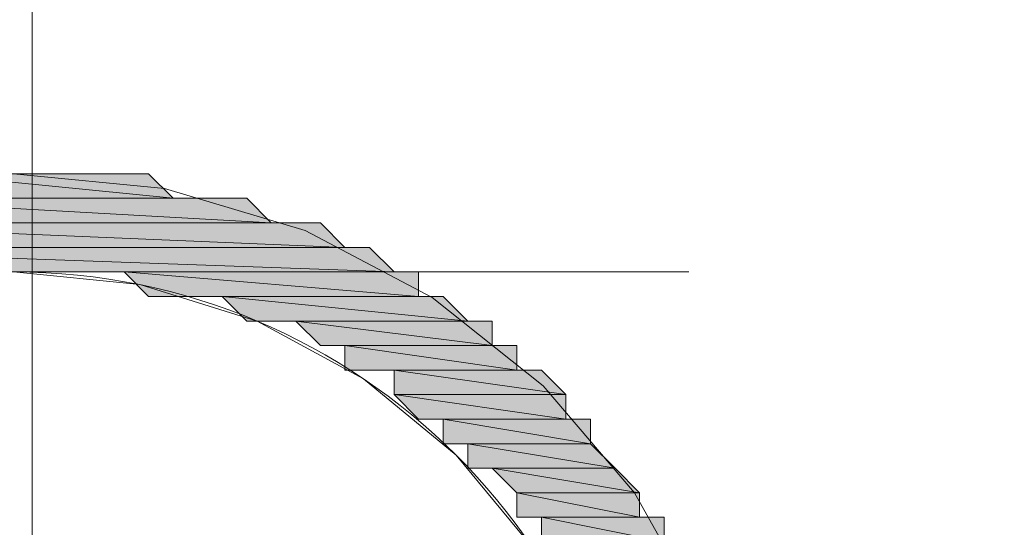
# Model space of a CAD drawing. Header units: millimetres. Extents: x -13532 to 2392, y -5241 to 5322.
# Tile 237 of 256: x -10284.44 to -10275.96, y 2012.15 to 2016.52. Entities that reach past the tile are written whole.
import ezdxf

# ---------------------------------------------------------------- set-up
doc = ezdxf.new("R2010")
doc.units = ezdxf.units.MM
doc.linetypes.add('KRESKAKROPKA2', pattern=[12.7, 6.35, -3.175, 0, -3.175])
doc.layers.get('Defpoints').update_dxf_attribs({"true_color": 0xdae6d4})
for name, color, linetype, lineweight, true_color in [('a___wymiary', 7, 'Continuous', 5, 0x666666), ('Meble - AGP1', 7, 'Continuous', 15, 0x999999), ('OSI', 7, 'KRESKAKROPKA2', 5, 0x7f7f7f), ('WYMIARY - AGP1', 7, 'Continuous', 5, 0x716d5a)]:
    doc.layers.add(name, color=color, linetype=linetype, lineweight=lineweight, true_color=true_color)
doc.layers.add('cz-sr', color=150, linetype='Continuous', lineweight=15)
doc.styles.add('ARIAL NARROW', font='ARIALN.TTF', dxfattribs={"width": 0.9})
doc.dimstyles.new('wymiary agp1', dxfattribs={"dimtxt": 15, "dimasz": 5, "dimexe": 5, "dimexo": 5, "dimgap": 1.8, "dimtad": 1, "dimdec": 3, "dimrnd": 0.5, "dimdsep": 46, "dimtxsty": 'ARIAL NARROW', "dimblk": 'znacznik', "dimcen": 1.5, "dimse1": 1, "dimse2": 1, "dimclrd": 256, "dimclre": 256, "dimazin": 0, "dimtfac": 1, "dimtdec": 3, "dimtmove": 1, "dimatfit": 3, "dimldrblk": 'znacznik', "dimfxl": 1000, "dimfxlon": 1, "dimlwd": -1, "dimarcsym": 0})

# ---------------------------------------------------------------- blocks, each defined once
blk = doc.blocks.new('znacznik')
at = {"layer": 'a___wymiary'}
for p, q in [((0, 1.3936), (0, -1.3936)), ((1.3936, 0), (-1.3936, 0))]:
    blk.add_line(p, q, dxfattribs=at)
at = {"layer": 'a___wymiary', "const_width": 0.2}
blk.add_lwpolyline([(0.8759, 0.8759), (-0.8759, -0.8759)], dxfattribs=at)
blk = doc.blocks.new('*D548')
at = {"layer": 'Defpoints', "color": 0}
for p in [(-10300.7069, 2105.6786), (-10308.7069, 2017.8541), (-10300.7069, 1984.3169)]:
    blk.add_point(p, dxfattribs=at)
at = {"layer": 'WYMIARY - AGP1'}
for p, q in [((-10313.7069, 2105.6786), (-10318.7069, 2105.6786)), ((-10308.7069, 2105.6786), (-10300.7069, 2105.6786)), ((-10300.7069, 2105.6786), (-10271.1813, 2105.6786)), ((-10295.7069, 2105.6786), (-10290.7069, 2105.6786))]:
    blk.add_line(p, q, dxfattribs=at)
at = {"layer": 'WYMIARY - AGP1', "xscale": 5, "yscale": 5, "zscale": 5}
blk.add_blockref('znacznik', (-10308.7069, 2105.6786), dxfattribs=at)
at = {"layer": 'WYMIARY - AGP1', "xscale": 5, "yscale": 5, "zscale": 5, "rotation": 180}
blk.add_blockref('znacznik', (-10300.7069, 2105.6786), dxfattribs=at)
at = {"layer": 'WYMIARY - AGP1', "color": 18, "true_color": 0x000000, "insert": (-10276.6233, 2115.1371), "char_height": 15, "attachment_point": 5, "style": 'ARIAL NARROW'}
blk.add_mtext('8', dxfattribs=at)
blk = doc.blocks.new('*D549')
at = {"layer": 'Defpoints', "color": 0}
for p in [(-10082.838, 2105.6786), (-10082.838, 2051.5483), (-10301.1066, 1984.3169)]:
    blk.add_point(p, dxfattribs=at)
at = {"layer": 'WYMIARY - AGP1'}
blk.add_line((-10296.1066, 2105.6786), (-10087.838, 2105.6786), dxfattribs=at)
at = {"layer": 'WYMIARY - AGP1', "xscale": 5, "yscale": 5, "zscale": 5, "rotation": 180}
blk.add_blockref('znacznik', (-10301.1066, 2105.6786), dxfattribs=at)
at = {"layer": 'WYMIARY - AGP1', "xscale": 5, "yscale": 5, "zscale": 5}
blk.add_blockref('znacznik', (-10082.838, 2105.6786), dxfattribs=at)
at = {"layer": 'WYMIARY - AGP1', "color": 18, "true_color": 0x000000, "insert": (-10191.9723, 2115.1371), "char_height": 15, "attachment_point": 5, "style": 'ARIAL NARROW'}
blk.add_mtext('218.5', dxfattribs=at)
blk = doc.blocks.new('osi')
at = {"layer": 'OSI', "ltscale": 10}
blk.add_line((-10284.4379, 845.8543), (-10284.4379, 3158.8544), dxfattribs=at)
blk = doc.blocks.new('meble myjnia')
at = {"layer": 'Meble - AGP1'}
h = blk.add_hatch(color=256, dxfattribs=at)
h.paths.add_polyline_path([(-13283.333, 2015.1958), (-13285.238, 2015.1958), (-13283.1213, 2014.9841)])
h.paths.add_polyline_path([(-13285.238, 2015.1958), (-13283.1213, 2014.9841), (-13285.4496, 2014.9841)])
h = blk.add_hatch(color=256, dxfattribs=at)
h.paths.add_polyline_path([(-13283.333, 2015.1958), (-13285.238, 2015.1958), (-13283.1213, 2014.9841)])
h.paths.add_polyline_path([(-13285.238, 2015.1958), (-13283.1213, 2014.9841), (-13285.4496, 2014.9841)])
h = blk.add_hatch(color=256, dxfattribs=at)
h.paths.add_polyline_path([(-13283.7563, 2015.1958), (-13285.0263, 2015.1958), (-13283.333, 2015.1958)])
h.paths.add_polyline_path([(-13285.0263, 2015.1958), (-13283.333, 2015.1958), (-13285.238, 2015.1958)])
h = blk.add_hatch(color=256, dxfattribs=at)
h.paths.add_polyline_path([(-13283.7563, 2015.1958), (-13285.0263, 2015.1958), (-13283.333, 2015.1958)])
h.paths.add_polyline_path([(-13285.0263, 2015.1958), (-13283.333, 2015.1958), (-13285.238, 2015.1958)])
h = blk.add_hatch(color=256, dxfattribs=at)
h.paths.add_polyline_path([(-13283.968, 2015.1958), (-13284.8146, 2015.1958), (-13283.7563, 2015.1958)])
h.paths.add_polyline_path([(-13284.8146, 2015.1958), (-13283.7563, 2015.1958), (-13285.0263, 2015.1958)])
h = blk.add_hatch(color=256, dxfattribs=at)
h.paths.add_polyline_path([(-13283.968, 2015.1958), (-13284.8146, 2015.1958), (-13283.7563, 2015.1958)])
h.paths.add_polyline_path([(-13284.8146, 2015.1958), (-13283.7563, 2015.1958), (-13285.0263, 2015.1958)])
h = blk.add_hatch(color=256, dxfattribs=at)
h.paths.add_polyline_path([(-13284.1796, 2015.1958), (-13284.603, 2015.1958), (-13283.968, 2015.1958)])
h.paths.add_polyline_path([(-13284.603, 2015.1958), (-13283.968, 2015.1958), (-13284.8146, 2015.1958)])
h = blk.add_hatch(color=256, dxfattribs=at)
h.paths.add_polyline_path([(-13284.1796, 2015.1958), (-13284.603, 2015.1958), (-13283.968, 2015.1958)])
h.paths.add_polyline_path([(-13284.603, 2015.1958), (-13283.968, 2015.1958), (-13284.8146, 2015.1958)])
h = blk.add_hatch(color=256, dxfattribs=at)
h.dxf.hatch_style = 2
h.paths.add_polyline_path([(-13284.3913, 2015.1958), (-13284.1796, 2015.1958), (-13284.603, 2015.1958)])
h = blk.add_hatch(color=256, dxfattribs=at)
h.dxf.hatch_style = 2
h.paths.add_polyline_path([(-13284.3913, 2015.1958), (-13284.1796, 2015.1958), (-13284.603, 2015.1958)])
h = blk.add_hatch(color=256, dxfattribs=at)
h.paths.add_polyline_path([(-13282.4863, 2014.9841), (-13286.0846, 2014.9841), (-13282.2746, 2014.7724)])
h.paths.add_polyline_path([(-13286.0846, 2014.9841), (-13282.2746, 2014.7724), (-13286.2963, 2014.7724)])
h = blk.add_hatch(color=256, dxfattribs=at)
h.paths.add_polyline_path([(-13282.4863, 2014.9841), (-13286.0846, 2014.9841), (-13282.2746, 2014.7724)])
h.paths.add_polyline_path([(-13286.0846, 2014.9841), (-13282.2746, 2014.7724), (-13286.2963, 2014.7724)])
h = blk.add_hatch(color=256, dxfattribs=at)
h.paths.add_polyline_path([(-13282.698, 2014.9841), (-13285.873, 2014.9841), (-13282.4863, 2014.9841)])
h.paths.add_polyline_path([(-13285.873, 2014.9841), (-13282.4863, 2014.9841), (-13286.0846, 2014.9841)])
h = blk.add_hatch(color=256, dxfattribs=at)
h.paths.add_polyline_path([(-13282.698, 2014.9841), (-13285.873, 2014.9841), (-13282.4863, 2014.9841)])
h.paths.add_polyline_path([(-13285.873, 2014.9841), (-13282.4863, 2014.9841), (-13286.0846, 2014.9841)])
h = blk.add_hatch(color=256, dxfattribs=at)
h.paths.add_polyline_path([(-13282.9096, 2014.9841), (-13285.6613, 2014.9841), (-13282.698, 2014.9841)])
h.paths.add_polyline_path([(-13285.6613, 2014.9841), (-13282.698, 2014.9841), (-13285.873, 2014.9841)])
h = blk.add_hatch(color=256, dxfattribs=at)
h.paths.add_polyline_path([(-13282.9096, 2014.9841), (-13285.6613, 2014.9841), (-13282.698, 2014.9841)])
h.paths.add_polyline_path([(-13285.6613, 2014.9841), (-13282.698, 2014.9841), (-13285.873, 2014.9841)])
h = blk.add_hatch(color=256, dxfattribs=at)
h.paths.add_polyline_path([(-13283.1213, 2014.9841), (-13285.4496, 2014.9841), (-13282.9096, 2014.9841)])
h.paths.add_polyline_path([(-13285.4496, 2014.9841), (-13282.9096, 2014.9841), (-13285.6613, 2014.9841)])
h = blk.add_hatch(color=256, dxfattribs=at)
h.paths.add_polyline_path([(-13283.1213, 2014.9841), (-13285.4496, 2014.9841), (-13282.9096, 2014.9841)])
h.paths.add_polyline_path([(-13285.4496, 2014.9841), (-13282.9096, 2014.9841), (-13285.6613, 2014.9841)])
h = blk.add_hatch(color=256, dxfattribs=at)
h.paths.add_polyline_path([(-13281.8513, 2014.7724), (-13286.7196, 2014.7724), (-13281.6396, 2014.5608)])
h.paths.add_polyline_path([(-13286.7196, 2014.7724), (-13281.6396, 2014.5608), (-13286.9313, 2014.5608)])
h = blk.add_hatch(color=256, dxfattribs=at)
h.paths.add_polyline_path([(-13281.8513, 2014.7724), (-13286.7196, 2014.7724), (-13281.6396, 2014.5608)])
h.paths.add_polyline_path([(-13286.7196, 2014.7724), (-13281.6396, 2014.5608), (-13286.9313, 2014.5608)])
h = blk.add_hatch(color=256, dxfattribs=at)
h.paths.add_polyline_path([(-13282.063, 2014.7724), (-13286.508, 2014.7724), (-13281.8513, 2014.7724)])
h.paths.add_polyline_path([(-13286.508, 2014.7724), (-13281.8513, 2014.7724), (-13286.7196, 2014.7724)])
h = blk.add_hatch(color=256, dxfattribs=at)
h.paths.add_polyline_path([(-13282.063, 2014.7724), (-13286.508, 2014.7724), (-13281.8513, 2014.7724)])
h.paths.add_polyline_path([(-13286.508, 2014.7724), (-13281.8513, 2014.7724), (-13286.7196, 2014.7724)])
h = blk.add_hatch(color=256, dxfattribs=at)
h.paths.add_polyline_path([(-13282.2746, 2014.7724), (-13286.2963, 2014.7724), (-13282.063, 2014.7724)])
h.paths.add_polyline_path([(-13286.2963, 2014.7724), (-13282.063, 2014.7724), (-13286.508, 2014.7724)])
h = blk.add_hatch(color=256, dxfattribs=at)
h.paths.add_polyline_path([(-13282.2746, 2014.7724), (-13286.2963, 2014.7724), (-13282.063, 2014.7724)])
h.paths.add_polyline_path([(-13286.2963, 2014.7724), (-13282.063, 2014.7724), (-13286.508, 2014.7724)])
h = blk.add_hatch(color=256, dxfattribs=at)
h.paths.add_polyline_path([(-13281.428, 2014.5608), (-13287.143, 2014.5608), (-13281.2163, 2014.3491)])
h.paths.add_polyline_path([(-13287.143, 2014.5608), (-13281.2163, 2014.3491), (-13287.3546, 2014.3491)])
h.paths.add_polyline_path([(-13281.2163, 2014.3491), (-13287.3546, 2014.3491), (-13287.5663, 2014.3491)])
h = blk.add_hatch(color=256, dxfattribs=at)
h.paths.add_polyline_path([(-13281.428, 2014.5608), (-13287.143, 2014.5608), (-13281.2163, 2014.3491)])
h.paths.add_polyline_path([(-13287.143, 2014.5608), (-13281.2163, 2014.3491), (-13287.3546, 2014.3491)])
h.paths.add_polyline_path([(-13281.2163, 2014.3491), (-13287.3546, 2014.3491), (-13287.5663, 2014.3491)])
h = blk.add_hatch(color=256, dxfattribs=at)
h.paths.add_polyline_path([(-13281.6396, 2014.5608), (-13286.9313, 2014.5608), (-13281.428, 2014.5608)])
h.paths.add_polyline_path([(-13286.9313, 2014.5608), (-13281.428, 2014.5608), (-13287.143, 2014.5608)])
h = blk.add_hatch(color=256, dxfattribs=at)
h.paths.add_polyline_path([(-13281.6396, 2014.5608), (-13286.9313, 2014.5608), (-13281.428, 2014.5608)])
h.paths.add_polyline_path([(-13286.9313, 2014.5608), (-13281.428, 2014.5608), (-13287.143, 2014.5608)])
h = blk.add_hatch(color=256, dxfattribs=at)
h.paths.add_polyline_path([(-13284.603, 2014.3491), (-13287.5663, 2014.3491)])
h.paths.add_polyline_path([(-13284.603, 2014.3491), (-13287.5663, 2014.3491), (-13284.3913, 2014.3491)])
h = blk.add_hatch(color=256, dxfattribs=at)
h.paths.add_polyline_path([(-13284.603, 2014.3491), (-13287.5663, 2014.3491)])
h.paths.add_polyline_path([(-13284.603, 2014.3491), (-13287.5663, 2014.3491), (-13284.3913, 2014.3491)])
h = blk.add_hatch(color=256, dxfattribs=at)
h.paths.add_polyline_path([(-13281.2163, 2014.3491), (-13284.3913, 2014.3491)])
h.paths.add_polyline_path([(-13284.3913, 2014.3491), (-13281.2163, 2014.3491), (-13284.1796, 2014.3491)])
h = blk.add_hatch(color=256, dxfattribs=at)
h.paths.add_polyline_path([(-13281.2163, 2014.3491), (-13284.3913, 2014.3491)])
h.paths.add_polyline_path([(-13284.3913, 2014.3491), (-13281.2163, 2014.3491), (-13284.1796, 2014.3491)])
h = blk.add_hatch(color=256, dxfattribs=at)
h.paths.add_polyline_path([(-13281.2163, 2014.3491), (-13284.1796, 2014.3491)])
h.paths.add_polyline_path([(-13284.1796, 2014.3491), (-13281.2163, 2014.3491), (-13283.968, 2014.3491)])
h = blk.add_hatch(color=256, dxfattribs=at)
h.paths.add_polyline_path([(-13281.2163, 2014.3491), (-13284.1796, 2014.3491)])
h.paths.add_polyline_path([(-13284.1796, 2014.3491), (-13281.2163, 2014.3491), (-13283.968, 2014.3491)])
h = blk.add_hatch(color=256, dxfattribs=at)
h.paths.add_polyline_path([(-13281.2163, 2014.3491), (-13283.968, 2014.3491), (-13281.0046, 2014.3491)])
h.paths.add_polyline_path([(-13283.968, 2014.3491), (-13281.0046, 2014.3491), (-13283.7563, 2014.3491)])
h = blk.add_hatch(color=256, dxfattribs=at)
h.paths.add_polyline_path([(-13281.2163, 2014.3491), (-13283.968, 2014.3491), (-13281.0046, 2014.3491)])
h.paths.add_polyline_path([(-13283.968, 2014.3491), (-13281.0046, 2014.3491), (-13283.7563, 2014.3491)])
h = blk.add_hatch(color=256, dxfattribs=at)
h.paths.add_polyline_path([(-13281.0046, 2014.3491), (-13283.7563, 2014.3491)])
h.paths.add_polyline_path([(-13283.7563, 2014.3491), (-13281.0046, 2014.3491), (-13283.5446, 2014.3491)])
h = blk.add_hatch(color=256, dxfattribs=at)
h.paths.add_polyline_path([(-13281.0046, 2014.3491), (-13283.7563, 2014.3491)])
h.paths.add_polyline_path([(-13283.7563, 2014.3491), (-13281.0046, 2014.3491), (-13283.5446, 2014.3491)])
h = blk.add_hatch(color=256, dxfattribs=at)
h.paths.add_polyline_path([(-13281.0046, 2014.3491), (-13283.5446, 2014.3491), (-13281.0046, 2014.1374)])
h.paths.add_polyline_path([(-13283.5446, 2014.3491), (-13281.0046, 2014.1374), (-13283.333, 2014.1374)])
h = blk.add_hatch(color=256, dxfattribs=at)
h.paths.add_polyline_path([(-13281.0046, 2014.3491), (-13283.5446, 2014.3491), (-13281.0046, 2014.1374)])
h.paths.add_polyline_path([(-13283.5446, 2014.3491), (-13281.0046, 2014.1374), (-13283.333, 2014.1374)])
h = blk.add_hatch(color=256, dxfattribs=at)
h.paths.add_polyline_path([(-13281.0046, 2014.1374), (-13283.333, 2014.1374)])
h.paths.add_polyline_path([(-13283.333, 2014.1374), (-13281.0046, 2014.1374), (-13283.1213, 2014.1374)])
h = blk.add_hatch(color=256, dxfattribs=at)
h.paths.add_polyline_path([(-13281.0046, 2014.1374), (-13283.333, 2014.1374)])
h.paths.add_polyline_path([(-13283.333, 2014.1374), (-13281.0046, 2014.1374), (-13283.1213, 2014.1374)])
h = blk.add_hatch(color=256, dxfattribs=at)
h.paths.add_polyline_path([(-13281.0046, 2014.1374), (-13283.1213, 2014.1374), (-13280.793, 2014.1374)])
h.paths.add_polyline_path([(-13283.1213, 2014.1374), (-13280.793, 2014.1374), (-13282.9096, 2014.1374)])
h = blk.add_hatch(color=256, dxfattribs=at)
h.paths.add_polyline_path([(-13281.0046, 2014.1374), (-13283.1213, 2014.1374), (-13280.793, 2014.1374)])
h.paths.add_polyline_path([(-13283.1213, 2014.1374), (-13280.793, 2014.1374), (-13282.9096, 2014.1374)])
h = blk.add_hatch(color=256, dxfattribs=at)
h.paths.add_polyline_path([(-13280.793, 2014.1374), (-13282.9096, 2014.1374)])
h.paths.add_polyline_path([(-13282.9096, 2014.1374), (-13280.793, 2014.1374), (-13282.698, 2014.1374)])
h = blk.add_hatch(color=256, dxfattribs=at)
h.paths.add_polyline_path([(-13280.793, 2014.1374), (-13282.9096, 2014.1374)])
h.paths.add_polyline_path([(-13282.9096, 2014.1374), (-13280.793, 2014.1374), (-13282.698, 2014.1374)])
h = blk.add_hatch(color=256, dxfattribs=at)
h.paths.add_polyline_path([(-13280.793, 2014.1374), (-13282.698, 2014.1374), (-13280.5813, 2013.9258)])
h.paths.add_polyline_path([(-13282.698, 2014.1374), (-13280.5813, 2013.9258), (-13282.4863, 2013.9258)])
h = blk.add_hatch(color=256, dxfattribs=at)
h.paths.add_polyline_path([(-13280.793, 2014.1374), (-13282.698, 2014.1374), (-13280.5813, 2013.9258)])
h.paths.add_polyline_path([(-13282.698, 2014.1374), (-13280.5813, 2013.9258), (-13282.4863, 2013.9258)])
h = blk.add_hatch(color=256, dxfattribs=at)
h.paths.add_polyline_path([(-13280.5813, 2013.9258), (-13282.4863, 2013.9258)])
h.paths.add_polyline_path([(-13282.4863, 2013.9258), (-13280.5813, 2013.9258), (-13282.2746, 2013.9258)])
h = blk.add_hatch(color=256, dxfattribs=at)
h.paths.add_polyline_path([(-13280.5813, 2013.9258), (-13282.4863, 2013.9258)])
h.paths.add_polyline_path([(-13282.4863, 2013.9258), (-13280.5813, 2013.9258), (-13282.2746, 2013.9258)])
h = blk.add_hatch(color=256, dxfattribs=at)
h.paths.add_polyline_path([(-13280.5813, 2013.9258), (-13282.2746, 2013.9258), (-13280.3696, 2013.9258)])
h.paths.add_polyline_path([(-13282.2746, 2013.9258), (-13280.3696, 2013.9258), (-13282.063, 2013.9258)])
h = blk.add_hatch(color=256, dxfattribs=at)
h.paths.add_polyline_path([(-13280.5813, 2013.9258), (-13282.2746, 2013.9258), (-13280.3696, 2013.9258)])
h.paths.add_polyline_path([(-13282.2746, 2013.9258), (-13280.3696, 2013.9258), (-13282.063, 2013.9258)])
h = blk.add_hatch(color=256, dxfattribs=at)
h.paths.add_polyline_path([(-13280.3696, 2013.9258), (-13282.063, 2013.9258), (-13280.3696, 2013.7141)])
h.paths.add_polyline_path([(-13282.063, 2013.9258), (-13280.3696, 2013.7141), (-13281.8513, 2013.7141)])
h = blk.add_hatch(color=256, dxfattribs=at)
h.paths.add_polyline_path([(-13280.3696, 2013.9258), (-13282.063, 2013.9258), (-13280.3696, 2013.7141)])
h.paths.add_polyline_path([(-13282.063, 2013.9258), (-13280.3696, 2013.7141), (-13281.8513, 2013.7141)])
h = blk.add_hatch(color=256, dxfattribs=at)
h.paths.add_polyline_path([(-13280.3696, 2013.7141), (-13281.8513, 2013.7141), (-13280.158, 2013.7141)])
h.paths.add_polyline_path([(-13281.8513, 2013.7141), (-13280.158, 2013.7141), (-13281.6396, 2013.7141)])
h = blk.add_hatch(color=256, dxfattribs=at)
h.paths.add_polyline_path([(-13280.3696, 2013.7141), (-13281.8513, 2013.7141), (-13280.158, 2013.7141)])
h.paths.add_polyline_path([(-13281.8513, 2013.7141), (-13280.158, 2013.7141), (-13281.6396, 2013.7141)])
h = blk.add_hatch(color=256, dxfattribs=at)
h.paths.add_polyline_path([(-13280.158, 2013.7141), (-13281.6396, 2013.7141), (-13280.158, 2013.5024)])
h.paths.add_polyline_path([(-13281.6396, 2013.7141), (-13280.158, 2013.5024), (-13281.6396, 2013.5024)])
h = blk.add_hatch(color=256, dxfattribs=at)
h.paths.add_polyline_path([(-13280.158, 2013.7141), (-13281.6396, 2013.7141), (-13280.158, 2013.5024)])
h.paths.add_polyline_path([(-13281.6396, 2013.7141), (-13280.158, 2013.5024), (-13281.6396, 2013.5024)])
h = blk.add_hatch(color=256, dxfattribs=at)
h.paths.add_polyline_path([(-13280.158, 2013.5024), (-13281.6396, 2013.5024)])
h.paths.add_polyline_path([(-13281.6396, 2013.5024), (-13280.158, 2013.5024), (-13281.428, 2013.5024)])
h = blk.add_hatch(color=256, dxfattribs=at)
h.paths.add_polyline_path([(-13280.158, 2013.5024), (-13281.6396, 2013.5024)])
h.paths.add_polyline_path([(-13281.6396, 2013.5024), (-13280.158, 2013.5024), (-13281.428, 2013.5024)])
h = blk.add_hatch(color=256, dxfattribs=at)
h.paths.add_polyline_path([(-13279.9463, 2013.5024), (-13281.428, 2013.5024)])
h.paths.add_polyline_path([(-13279.9463, 2013.5024), (-13281.428, 2013.5024), (-13280.158, 2013.5024)])
h = blk.add_hatch(color=256, dxfattribs=at)
h.paths.add_polyline_path([(-13279.9463, 2013.5024), (-13281.428, 2013.5024)])
h.paths.add_polyline_path([(-13281.428, 2013.5024), (-13279.9463, 2013.5024), (-13281.2163, 2013.5024)])
h = blk.add_hatch(color=256, dxfattribs=at)
h.paths.add_polyline_path([(-13279.9463, 2013.5024), (-13281.428, 2013.5024)])
h.paths.add_polyline_path([(-13279.9463, 2013.5024), (-13281.428, 2013.5024), (-13280.158, 2013.5024)])
h = blk.add_hatch(color=256, dxfattribs=at)
h.paths.add_polyline_path([(-13279.9463, 2013.5024), (-13281.428, 2013.5024)])
h.paths.add_polyline_path([(-13281.428, 2013.5024), (-13279.9463, 2013.5024), (-13281.2163, 2013.5024)])
h = blk.add_hatch(color=256, dxfattribs=at)
h.paths.add_polyline_path([(-13279.9463, 2013.5024), (-13281.2163, 2013.5024), (-13279.7346, 2013.2908)])
h.paths.add_polyline_path([(-13281.2163, 2013.5024), (-13279.7346, 2013.2908), (-13281.2163, 2013.2908)])
h = blk.add_hatch(color=256, dxfattribs=at)
h.paths.add_polyline_path([(-13279.9463, 2013.5024), (-13281.2163, 2013.5024), (-13279.7346, 2013.2908)])
h.paths.add_polyline_path([(-13281.2163, 2013.5024), (-13279.7346, 2013.2908), (-13281.2163, 2013.2908)])
h = blk.add_hatch(color=256, dxfattribs=at)
h.paths.add_polyline_path([(-13279.7346, 2013.2908), (-13281.2163, 2013.2908), (-13279.7346, 2013.0791)])
h.paths.add_polyline_path([(-13281.2163, 2013.2908), (-13279.7346, 2013.0791), (-13281.0046, 2013.0791)])
h = blk.add_hatch(color=256, dxfattribs=at)
h.paths.add_polyline_path([(-13279.7346, 2013.2908), (-13281.2163, 2013.2908), (-13279.7346, 2013.0791)])
h.paths.add_polyline_path([(-13281.2163, 2013.2908), (-13279.7346, 2013.0791), (-13281.0046, 2013.0791)])
h = blk.add_hatch(color=256, dxfattribs=at)
h.paths.add_polyline_path([(-13279.7346, 2013.0791), (-13281.0046, 2013.0791)])
h.paths.add_polyline_path([(-13281.0046, 2013.0791), (-13279.7346, 2013.0791), (-13280.793, 2013.0791)])
h = blk.add_hatch(color=256, dxfattribs=at)
h.paths.add_polyline_path([(-13279.7346, 2013.0791), (-13281.0046, 2013.0791)])
h.paths.add_polyline_path([(-13281.0046, 2013.0791), (-13279.7346, 2013.0791), (-13280.793, 2013.0791)])
h = blk.add_hatch(color=256, dxfattribs=at)
h.paths.add_polyline_path([(-13279.523, 2013.0791), (-13280.793, 2013.0791)])
h.paths.add_polyline_path([(-13279.523, 2013.0791), (-13280.793, 2013.0791), (-13279.7346, 2013.0791)])
h = blk.add_hatch(color=256, dxfattribs=at)
h.paths.add_polyline_path([(-13279.523, 2013.0791), (-13280.793, 2013.0791), (-13279.523, 2012.8674)])
h.paths.add_polyline_path([(-13280.793, 2013.0791), (-13279.523, 2012.8674), (-13280.793, 2012.8674)])
h = blk.add_hatch(color=256, dxfattribs=at)
h.paths.add_polyline_path([(-13279.523, 2013.0791), (-13280.793, 2013.0791)])
h.paths.add_polyline_path([(-13279.523, 2013.0791), (-13280.793, 2013.0791), (-13279.7346, 2013.0791)])
h = blk.add_hatch(color=256, dxfattribs=at)
h.paths.add_polyline_path([(-13279.523, 2013.0791), (-13280.793, 2013.0791), (-13279.523, 2012.8674)])
h.paths.add_polyline_path([(-13280.793, 2013.0791), (-13279.523, 2012.8674), (-13280.793, 2012.8674)])
h = blk.add_hatch(color=256, dxfattribs=at)
h.paths.add_polyline_path([(-13279.523, 2012.8674), (-13280.793, 2012.8674)])
h.paths.add_polyline_path([(-13280.793, 2012.8674), (-13279.523, 2012.8674), (-13280.5813, 2012.8674)])
h = blk.add_hatch(color=256, dxfattribs=at)
h.paths.add_polyline_path([(-13279.523, 2012.8674), (-13280.793, 2012.8674)])
h.paths.add_polyline_path([(-13280.793, 2012.8674), (-13279.523, 2012.8674), (-13280.5813, 2012.8674)])
h = blk.add_hatch(color=256, dxfattribs=at)
h.paths.add_polyline_path([(-13279.523, 2012.8674), (-13280.5813, 2012.8674), (-13279.3113, 2012.6558)])
h.paths.add_polyline_path([(-13280.5813, 2012.8674), (-13279.3113, 2012.6558), (-13280.5813, 2012.6558)])
h = blk.add_hatch(color=256, dxfattribs=at)
h.paths.add_polyline_path([(-13279.523, 2012.8674), (-13280.5813, 2012.8674), (-13279.3113, 2012.6558)])
h.paths.add_polyline_path([(-13280.5813, 2012.8674), (-13279.3113, 2012.6558), (-13280.5813, 2012.6558)])
h = blk.add_hatch(color=256, dxfattribs=at)
h.paths.add_polyline_path([(-13279.3113, 2012.6558), (-13280.5813, 2012.6558)])
h.paths.add_polyline_path([(-13280.5813, 2012.6558), (-13279.3113, 2012.6558), (-13280.3696, 2012.6558)])
h = blk.add_hatch(color=256, dxfattribs=at)
h.paths.add_polyline_path([(-13279.3113, 2012.6558), (-13280.5813, 2012.6558)])
h.paths.add_polyline_path([(-13280.5813, 2012.6558), (-13279.3113, 2012.6558), (-13280.3696, 2012.6558)])
h = blk.add_hatch(color=256, dxfattribs=at)
h.paths.add_polyline_path([(-13279.3113, 2012.6558), (-13280.3696, 2012.6558), (-13279.0996, 2012.4441)])
h.paths.add_polyline_path([(-13280.3696, 2012.6558), (-13279.0996, 2012.4441), (-13280.158, 2012.4441)])
h = blk.add_hatch(color=256, dxfattribs=at)
h.paths.add_polyline_path([(-13279.3113, 2012.6558), (-13280.3696, 2012.6558), (-13279.0996, 2012.4441)])
h.paths.add_polyline_path([(-13280.3696, 2012.6558), (-13279.0996, 2012.4441), (-13280.158, 2012.4441)])
h = blk.add_hatch(color=256, dxfattribs=at)
h.paths.add_polyline_path([(-13279.0996, 2012.4441), (-13280.158, 2012.4441), (-13279.0996, 2012.2324)])
h.paths.add_polyline_path([(-13280.158, 2012.4441), (-13279.0996, 2012.2324), (-13280.158, 2012.2324)])
h = blk.add_hatch(color=256, dxfattribs=at)
h.paths.add_polyline_path([(-13279.0996, 2012.4441), (-13280.158, 2012.4441), (-13279.0996, 2012.2324)])
h.paths.add_polyline_path([(-13280.158, 2012.4441), (-13279.0996, 2012.2324), (-13280.158, 2012.2324)])
h = blk.add_hatch(color=256, dxfattribs=at)
h.paths.add_polyline_path([(-13279.0996, 2012.2324), (-13280.158, 2012.2324), (-13278.888, 2012.2324)])
h.paths.add_polyline_path([(-13280.158, 2012.2324), (-13278.888, 2012.2324), (-13279.9463, 2012.2324)])
h = blk.add_hatch(color=256, dxfattribs=at)
h.paths.add_polyline_path([(-13279.0996, 2012.2324), (-13280.158, 2012.2324), (-13278.888, 2012.2324)])
h.paths.add_polyline_path([(-13280.158, 2012.2324), (-13278.888, 2012.2324), (-13279.9463, 2012.2324)])
h = blk.add_hatch(color=256, dxfattribs=at)
h.paths.add_polyline_path([(-13278.888, 2012.2324), (-13279.9463, 2012.2324), (-13278.888, 2012.0208)])
h.paths.add_polyline_path([(-13279.9463, 2012.2324), (-13278.888, 2012.0208), (-13279.9463, 2012.0208)])
h = blk.add_hatch(color=256, dxfattribs=at)
h.paths.add_polyline_path([(-13278.888, 2012.2324), (-13279.9463, 2012.2324), (-13278.888, 2012.0208)])
h.paths.add_polyline_path([(-13279.9463, 2012.2324), (-13278.888, 2012.0208), (-13279.9463, 2012.0208)])
for points in [[(-13285.238, 2015.1958), (-13283.1213, 2014.9841), (-13285.4496, 2014.9841)], [(-13285.238, 2015.1958), (-13283.1213, 2014.9841), (-13285.4496, 2014.9841)], [(-13285.0263, 2015.1958), (-13283.333, 2015.1958), (-13285.238, 2015.1958)], [(-13283.333, 2015.1958), (-13285.238, 2015.1958), (-13283.1213, 2014.9841)], [(-13285.0263, 2015.1958), (-13283.333, 2015.1958), (-13285.238, 2015.1958)], [(-13283.333, 2015.1958), (-13285.238, 2015.1958), (-13283.1213, 2014.9841)], [(-13284.8146, 2015.1958), (-13283.7563, 2015.1958), (-13285.0263, 2015.1958)], [(-13283.7563, 2015.1958), (-13285.0263, 2015.1958), (-13283.333, 2015.1958)], [(-13284.8146, 2015.1958), (-13283.7563, 2015.1958), (-13285.0263, 2015.1958)], [(-13283.7563, 2015.1958), (-13285.0263, 2015.1958), (-13283.333, 2015.1958)], [(-13284.603, 2015.1958), (-13283.968, 2015.1958), (-13284.8146, 2015.1958)], [(-13283.968, 2015.1958), (-13284.8146, 2015.1958), (-13283.7563, 2015.1958)], [(-13284.603, 2015.1958), (-13283.968, 2015.1958), (-13284.8146, 2015.1958)], [(-13283.968, 2015.1958), (-13284.8146, 2015.1958), (-13283.7563, 2015.1958)], [(-13284.3913, 2015.1958), (-13284.1796, 2015.1958), (-13284.603, 2015.1958)], [(-13284.1796, 2015.1958), (-13284.603, 2015.1958), (-13283.968, 2015.1958)], [(-13284.3913, 2015.1958), (-13284.1796, 2015.1958), (-13284.603, 2015.1958)], [(-13284.1796, 2015.1958), (-13284.603, 2015.1958), (-13283.968, 2015.1958)], [(-13286.0846, 2014.9841), (-13282.2746, 2014.7724), (-13286.2963, 2014.7724)], [(-13286.0846, 2014.9841), (-13282.2746, 2014.7724), (-13286.2963, 2014.7724)], [(-13285.873, 2014.9841), (-13282.4863, 2014.9841), (-13286.0846, 2014.9841)], [(-13282.4863, 2014.9841), (-13286.0846, 2014.9841), (-13282.2746, 2014.7724)], [(-13285.873, 2014.9841), (-13282.4863, 2014.9841), (-13286.0846, 2014.9841)], [(-13282.4863, 2014.9841), (-13286.0846, 2014.9841), (-13282.2746, 2014.7724)], [(-13285.6613, 2014.9841), (-13282.698, 2014.9841), (-13285.873, 2014.9841)], [(-13282.698, 2014.9841), (-13285.873, 2014.9841), (-13282.4863, 2014.9841)], [(-13285.6613, 2014.9841), (-13282.698, 2014.9841), (-13285.873, 2014.9841)], [(-13282.698, 2014.9841), (-13285.873, 2014.9841), (-13282.4863, 2014.9841)], [(-13285.4496, 2014.9841), (-13282.9096, 2014.9841), (-13285.6613, 2014.9841)], [(-13282.9096, 2014.9841), (-13285.6613, 2014.9841), (-13282.698, 2014.9841)], [(-13285.4496, 2014.9841), (-13282.9096, 2014.9841), (-13285.6613, 2014.9841)], [(-13282.9096, 2014.9841), (-13285.6613, 2014.9841), (-13282.698, 2014.9841)], [(-13283.1213, 2014.9841), (-13285.4496, 2014.9841), (-13282.9096, 2014.9841)], [(-13283.1213, 2014.9841), (-13285.4496, 2014.9841), (-13282.9096, 2014.9841)], [(-13286.7196, 2014.7724), (-13281.6396, 2014.5608), (-13286.9313, 2014.5608)], [(-13286.7196, 2014.7724), (-13281.6396, 2014.5608), (-13286.9313, 2014.5608)], [(-13286.508, 2014.7724), (-13281.8513, 2014.7724), (-13286.7196, 2014.7724)], [(-13281.8513, 2014.7724), (-13286.7196, 2014.7724), (-13281.6396, 2014.5608)], [(-13286.508, 2014.7724), (-13281.8513, 2014.7724), (-13286.7196, 2014.7724)], [(-13281.8513, 2014.7724), (-13286.7196, 2014.7724), (-13281.6396, 2014.5608)], [(-13286.2963, 2014.7724), (-13282.063, 2014.7724), (-13286.508, 2014.7724)], [(-13282.063, 2014.7724), (-13286.508, 2014.7724), (-13281.8513, 2014.7724)], [(-13286.2963, 2014.7724), (-13282.063, 2014.7724), (-13286.508, 2014.7724)], [(-13282.063, 2014.7724), (-13286.508, 2014.7724), (-13281.8513, 2014.7724)], [(-13282.2746, 2014.7724), (-13286.2963, 2014.7724), (-13282.063, 2014.7724)], [(-13282.2746, 2014.7724), (-13286.2963, 2014.7724), (-13282.063, 2014.7724)], [(-13287.143, 2014.5608), (-13281.2163, 2014.3491), (-13287.3546, 2014.3491)], [(-13287.143, 2014.5608), (-13281.2163, 2014.3491), (-13287.3546, 2014.3491)], [(-13286.9313, 2014.5608), (-13281.428, 2014.5608), (-13287.143, 2014.5608)], [(-13281.428, 2014.5608), (-13287.143, 2014.5608), (-13281.2163, 2014.3491)], [(-13286.9313, 2014.5608), (-13281.428, 2014.5608), (-13287.143, 2014.5608)], [(-13281.428, 2014.5608), (-13287.143, 2014.5608), (-13281.2163, 2014.3491)], [(-13281.6396, 2014.5608), (-13286.9313, 2014.5608), (-13281.428, 2014.5608)], [(-13281.6396, 2014.5608), (-13286.9313, 2014.5608), (-13281.428, 2014.5608)], [(-13281.2163, 2014.3491), (-13287.3546, 2014.3491), (-13287.5663, 2014.3491)], [(-13284.603, 2014.3491), (-13287.5663, 2014.3491), (-13284.3913, 2014.3491)], [(-13281.2163, 2014.3491), (-13287.3546, 2014.3491), (-13287.5663, 2014.3491)], [(-13284.603, 2014.3491), (-13287.5663, 2014.3491), (-13284.3913, 2014.3491)], [(-13287.3546, 2014.3491), (-13281.2163, 2014.3491)], [(-13287.3546, 2014.3491), (-13281.2163, 2014.3491)], [(-13281.2163, 2014.3491), (-13284.3913, 2014.3491)], [(-13284.3913, 2014.3491), (-13281.2163, 2014.3491), (-13284.1796, 2014.3491)], [(-13281.2163, 2014.3491), (-13284.3913, 2014.3491)], [(-13284.3913, 2014.3491), (-13281.2163, 2014.3491), (-13284.1796, 2014.3491)], [(-13281.2163, 2014.3491), (-13284.1796, 2014.3491)], [(-13284.1796, 2014.3491), (-13281.2163, 2014.3491), (-13283.968, 2014.3491)], [(-13281.2163, 2014.3491), (-13284.1796, 2014.3491)], [(-13284.1796, 2014.3491), (-13281.2163, 2014.3491), (-13283.968, 2014.3491)], [(-13281.2163, 2014.3491), (-13283.968, 2014.3491), (-13281.0046, 2014.3491)], [(-13283.968, 2014.3491), (-13281.0046, 2014.3491), (-13283.7563, 2014.3491)], [(-13281.2163, 2014.3491), (-13283.968, 2014.3491), (-13281.0046, 2014.3491)], [(-13283.968, 2014.3491), (-13281.0046, 2014.3491), (-13283.7563, 2014.3491)], [(-13281.0046, 2014.3491), (-13283.7563, 2014.3491)], [(-13283.7563, 2014.3491), (-13281.0046, 2014.3491), (-13283.5446, 2014.3491)], [(-13281.0046, 2014.3491), (-13283.7563, 2014.3491)], [(-13283.7563, 2014.3491), (-13281.0046, 2014.3491), (-13283.5446, 2014.3491)], [(-13283.5446, 2014.3491), (-13281.0046, 2014.3491)], [(-13281.0046, 2014.3491), (-13283.5446, 2014.3491)], [(-13281.0046, 2014.3491), (-13283.5446, 2014.3491), (-13281.0046, 2014.1374)], [(-13283.5446, 2014.3491), (-13281.0046, 2014.1374), (-13283.333, 2014.1374)], [(-13283.5446, 2014.3491), (-13281.0046, 2014.3491)], [(-13281.0046, 2014.3491), (-13283.5446, 2014.3491)], [(-13281.0046, 2014.3491), (-13283.5446, 2014.3491), (-13281.0046, 2014.1374)], [(-13283.5446, 2014.3491), (-13281.0046, 2014.1374), (-13283.333, 2014.1374)], [(-13281.0046, 2014.1374), (-13283.333, 2014.1374)], [(-13283.333, 2014.1374), (-13281.0046, 2014.1374), (-13283.1213, 2014.1374)], [(-13281.0046, 2014.1374), (-13283.333, 2014.1374)], [(-13283.333, 2014.1374), (-13281.0046, 2014.1374), (-13283.1213, 2014.1374)], [(-13281.0046, 2014.1374), (-13283.1213, 2014.1374), (-13280.793, 2014.1374)], [(-13283.1213, 2014.1374), (-13280.793, 2014.1374), (-13282.9096, 2014.1374)], [(-13281.0046, 2014.1374), (-13283.1213, 2014.1374), (-13280.793, 2014.1374)], [(-13283.1213, 2014.1374), (-13280.793, 2014.1374), (-13282.9096, 2014.1374)], [(-13282.9096, 2014.1374), (-13280.793, 2014.1374)], [(-13280.793, 2014.1374), (-13282.9096, 2014.1374)], [(-13280.793, 2014.1374), (-13282.9096, 2014.1374)], [(-13282.9096, 2014.1374), (-13280.793, 2014.1374), (-13282.698, 2014.1374)], [(-13282.9096, 2014.1374), (-13280.793, 2014.1374)], [(-13280.793, 2014.1374), (-13282.9096, 2014.1374)], [(-13280.793, 2014.1374), (-13282.9096, 2014.1374)], [(-13282.9096, 2014.1374), (-13280.793, 2014.1374), (-13282.698, 2014.1374)], [(-13280.793, 2014.1374), (-13282.698, 2014.1374), (-13280.5813, 2013.9258)], [(-13282.698, 2014.1374), (-13280.5813, 2013.9258), (-13282.4863, 2013.9258)], [(-13280.793, 2014.1374), (-13282.698, 2014.1374), (-13280.5813, 2013.9258)], [(-13282.698, 2014.1374), (-13280.5813, 2013.9258), (-13282.4863, 2013.9258)], [(-13282.4863, 2013.9258), (-13280.5813, 2013.9258)], [(-13280.5813, 2013.9258), (-13282.4863, 2013.9258)], [(-13280.5813, 2013.9258), (-13282.4863, 2013.9258)], [(-13282.4863, 2013.9258), (-13280.5813, 2013.9258), (-13282.2746, 2013.9258)], [(-13282.4863, 2013.9258), (-13280.5813, 2013.9258)], [(-13280.5813, 2013.9258), (-13282.4863, 2013.9258)], [(-13280.5813, 2013.9258), (-13282.4863, 2013.9258)], [(-13282.4863, 2013.9258), (-13280.5813, 2013.9258), (-13282.2746, 2013.9258)], [(-13282.2746, 2013.9258), (-13280.5813, 2013.9258)], [(-13280.5813, 2013.9258), (-13282.2746, 2013.9258)], [(-13280.5813, 2013.9258), (-13282.2746, 2013.9258), (-13280.3696, 2013.9258)], [(-13282.2746, 2013.9258), (-13280.3696, 2013.9258), (-13282.063, 2013.9258)], [(-13282.2746, 2013.9258), (-13280.5813, 2013.9258)], [(-13280.5813, 2013.9258), (-13282.2746, 2013.9258)], [(-13280.5813, 2013.9258), (-13282.2746, 2013.9258), (-13280.3696, 2013.9258)], [(-13282.2746, 2013.9258), (-13280.3696, 2013.9258), (-13282.063, 2013.9258)], [(-13280.3696, 2013.9258), (-13282.063, 2013.9258), (-13280.3696, 2013.7141)], [(-13282.063, 2013.9258), (-13280.3696, 2013.7141), (-13281.8513, 2013.7141)], [(-13280.3696, 2013.9258), (-13282.063, 2013.9258), (-13280.3696, 2013.7141)], [(-13282.063, 2013.9258), (-13280.3696, 2013.7141), (-13281.8513, 2013.7141)], [(-13281.8513, 2013.7141), (-13280.3696, 2013.7141)], [(-13280.3696, 2013.7141), (-13281.8513, 2013.7141)], [(-13280.3696, 2013.7141), (-13281.8513, 2013.7141), (-13280.158, 2013.7141)], [(-13281.8513, 2013.7141), (-13280.158, 2013.7141), (-13281.6396, 2013.7141)], [(-13281.8513, 2013.7141), (-13280.3696, 2013.7141)], [(-13280.3696, 2013.7141), (-13281.8513, 2013.7141)], [(-13280.3696, 2013.7141), (-13281.8513, 2013.7141), (-13280.158, 2013.7141)], [(-13281.8513, 2013.7141), (-13280.158, 2013.7141), (-13281.6396, 2013.7141)], [(-13280.158, 2013.7141), (-13281.6396, 2013.7141), (-13280.158, 2013.5024)], [(-13281.6396, 2013.7141), (-13280.158, 2013.5024), (-13281.6396, 2013.5024)], [(-13280.158, 2013.7141), (-13281.6396, 2013.7141), (-13280.158, 2013.5024)], [(-13281.6396, 2013.7141), (-13280.158, 2013.5024), (-13281.6396, 2013.5024)], [(-13280.158, 2013.5024), (-13281.6396, 2013.5024)], [(-13281.6396, 2013.5024), (-13280.158, 2013.5024), (-13281.428, 2013.5024)], [(-13280.158, 2013.5024), (-13281.6396, 2013.5024)], [(-13281.6396, 2013.5024), (-13280.158, 2013.5024), (-13281.428, 2013.5024)], [(-13279.9463, 2013.5024), (-13281.428, 2013.5024)], [(-13279.9463, 2013.5024), (-13281.428, 2013.5024), (-13280.158, 2013.5024)], [(-13279.9463, 2013.5024), (-13281.428, 2013.5024)], [(-13281.428, 2013.5024), (-13279.9463, 2013.5024), (-13281.2163, 2013.5024)], [(-13279.9463, 2013.5024), (-13281.428, 2013.5024)], [(-13279.9463, 2013.5024), (-13281.428, 2013.5024), (-13280.158, 2013.5024)], [(-13279.9463, 2013.5024), (-13281.428, 2013.5024)], [(-13281.428, 2013.5024), (-13279.9463, 2013.5024), (-13281.2163, 2013.5024)], [(-13279.9463, 2013.5024), (-13281.2163, 2013.5024), (-13279.7346, 2013.2908)], [(-13281.2163, 2013.5024), (-13279.7346, 2013.2908), (-13281.2163, 2013.2908)], [(-13279.9463, 2013.5024), (-13281.2163, 2013.5024), (-13279.7346, 2013.2908)], [(-13281.2163, 2013.5024), (-13279.7346, 2013.2908), (-13281.2163, 2013.2908)], [(-13281.2163, 2013.2908), (-13279.7346, 2013.2908)], [(-13279.7346, 2013.2908), (-13281.2163, 2013.2908)], [(-13279.7346, 2013.2908), (-13281.2163, 2013.2908), (-13279.7346, 2013.0791)], [(-13281.2163, 2013.2908), (-13279.7346, 2013.0791), (-13281.0046, 2013.0791)], [(-13281.2163, 2013.2908), (-13279.7346, 2013.2908)], [(-13279.7346, 2013.2908), (-13281.2163, 2013.2908)], [(-13279.7346, 2013.2908), (-13281.2163, 2013.2908), (-13279.7346, 2013.0791)], [(-13281.2163, 2013.2908), (-13279.7346, 2013.0791), (-13281.0046, 2013.0791)], [(-13279.7346, 2013.0791), (-13281.0046, 2013.0791)], [(-13281.0046, 2013.0791), (-13279.7346, 2013.0791), (-13280.793, 2013.0791)], [(-13279.7346, 2013.0791), (-13281.0046, 2013.0791)], [(-13281.0046, 2013.0791), (-13279.7346, 2013.0791), (-13280.793, 2013.0791)], [(-13279.523, 2013.0791), (-13280.793, 2013.0791)], [(-13279.523, 2013.0791), (-13280.793, 2013.0791), (-13279.7346, 2013.0791)], [(-13279.523, 2013.0791), (-13280.793, 2013.0791), (-13279.523, 2012.8674)], [(-13280.793, 2013.0791), (-13279.523, 2012.8674), (-13280.793, 2012.8674)], [(-13279.523, 2013.0791), (-13280.793, 2013.0791)], [(-13279.523, 2013.0791), (-13280.793, 2013.0791), (-13279.7346, 2013.0791)], [(-13279.523, 2013.0791), (-13280.793, 2013.0791), (-13279.523, 2012.8674)], [(-13280.793, 2013.0791), (-13279.523, 2012.8674), (-13280.793, 2012.8674)], [(-13279.523, 2012.8674), (-13280.793, 2012.8674)], [(-13280.793, 2012.8674), (-13279.523, 2012.8674), (-13280.5813, 2012.8674)], [(-13279.523, 2012.8674), (-13280.793, 2012.8674)], [(-13280.793, 2012.8674), (-13279.523, 2012.8674), (-13280.5813, 2012.8674)], [(-13279.523, 2012.8674), (-13280.5813, 2012.8674), (-13279.3113, 2012.6558)], [(-13280.5813, 2012.8674), (-13279.3113, 2012.6558), (-13280.5813, 2012.6558)], [(-13279.523, 2012.8674), (-13280.5813, 2012.8674), (-13279.3113, 2012.6558)], [(-13280.5813, 2012.8674), (-13279.3113, 2012.6558), (-13280.5813, 2012.6558)], [(-13280.5813, 2012.6558), (-13279.3113, 2012.6558)], [(-13279.3113, 2012.6558), (-13280.5813, 2012.6558)], [(-13279.3113, 2012.6558), (-13280.5813, 2012.6558)], [(-13280.5813, 2012.6558), (-13279.3113, 2012.6558), (-13280.3696, 2012.6558)], [(-13280.5813, 2012.6558), (-13279.3113, 2012.6558)], [(-13279.3113, 2012.6558), (-13280.5813, 2012.6558)], [(-13279.3113, 2012.6558), (-13280.5813, 2012.6558)], [(-13280.5813, 2012.6558), (-13279.3113, 2012.6558), (-13280.3696, 2012.6558)], [(-13280.3696, 2012.6558), (-13279.3113, 2012.6558)], [(-13279.3113, 2012.6558), (-13280.3696, 2012.6558)], [(-13279.3113, 2012.6558), (-13280.3696, 2012.6558), (-13279.0996, 2012.4441)], [(-13280.3696, 2012.6558), (-13279.0996, 2012.4441), (-13280.158, 2012.4441)], [(-13280.3696, 2012.6558), (-13279.3113, 2012.6558)], [(-13279.3113, 2012.6558), (-13280.3696, 2012.6558)], [(-13279.3113, 2012.6558), (-13280.3696, 2012.6558), (-13279.0996, 2012.4441)], [(-13280.3696, 2012.6558), (-13279.0996, 2012.4441), (-13280.158, 2012.4441)], [(-13280.158, 2012.4441), (-13279.0996, 2012.4441)], [(-13279.0996, 2012.4441), (-13280.158, 2012.4441)], [(-13279.0996, 2012.4441), (-13280.158, 2012.4441), (-13279.0996, 2012.2324)], [(-13280.158, 2012.4441), (-13279.0996, 2012.2324), (-13280.158, 2012.2324)], [(-13280.158, 2012.4441), (-13279.0996, 2012.4441)], [(-13279.0996, 2012.4441), (-13280.158, 2012.4441)], [(-13279.0996, 2012.4441), (-13280.158, 2012.4441), (-13279.0996, 2012.2324)], [(-13280.158, 2012.4441), (-13279.0996, 2012.2324), (-13280.158, 2012.2324)], [(-13279.0996, 2012.2324), (-13280.158, 2012.2324), (-13278.888, 2012.2324)], [(-13280.158, 2012.2324), (-13278.888, 2012.2324), (-13279.9463, 2012.2324)], [(-13279.0996, 2012.2324), (-13280.158, 2012.2324), (-13278.888, 2012.2324)], [(-13280.158, 2012.2324), (-13278.888, 2012.2324), (-13279.9463, 2012.2324)], [(-13278.888, 2012.2324), (-13279.9463, 2012.2324), (-13278.888, 2012.0208)], [(-13279.9463, 2012.2324), (-13278.888, 2012.0208), (-13279.9463, 2012.0208)], [(-13278.888, 2012.2324), (-13279.9463, 2012.2324), (-13278.888, 2012.0208)], [(-13279.9463, 2012.2324), (-13278.888, 2012.0208), (-13279.9463, 2012.0208)]]:
    blk.add_lwpolyline(points, close=True, dxfattribs=at)
for points in [[(-13284.4971, 2015.1958), (-13283.196, 2015.0689), (-13281.9842, 2014.7051), (-13280.8876, 2014.1294), (-13279.9322, 2013.3669), (-13279.1438, 2012.4428), (-13278.5486, 2011.3821), (-13278.1724, 2010.21), (-13278.0413, 2008.9516), (-13278.1724, 2007.6932), (-13278.5486, 2006.5211), (-13279.1438, 2005.4604), (-13279.9322, 2004.5363), (-13280.8876, 2003.7738), (-13281.9842, 2003.1981), (-13283.196, 2002.8343), (-13284.4971, 2002.7074)], [(-13284.4971, 2015.1958), (-13283.196, 2015.0689), (-13281.9842, 2014.7051), (-13280.8876, 2014.1294), (-13279.9322, 2013.3669), (-13279.1438, 2012.4428), (-13278.5486, 2011.3821), (-13278.1724, 2010.21), (-13278.0413, 2008.9516), (-13278.1724, 2007.6932), (-13278.5486, 2006.5211), (-13279.1438, 2005.4604), (-13279.9322, 2004.5363), (-13280.8876, 2003.7738), (-13281.9842, 2003.1981), (-13283.196, 2002.8343), (-13284.4971, 2002.7074)], [(-13284.4971, 2014.3491), (-13283.4093, 2014.2395), (-13282.3962, 2013.925), (-13281.4793, 2013.4273), (-13280.6805, 2012.7682), (-13280.0214, 2011.9694), (-13279.5238, 2011.0526), (-13279.2093, 2010.0394), (-13279.0996, 2008.9516), (-13279.2093, 2007.8638), (-13279.5238, 2006.8506), (-13280.0214, 2005.9338), (-13280.6805, 2005.135), (-13281.4793, 2004.4759), (-13282.3962, 2003.9783), (-13283.4093, 2003.6638), (-13284.4971, 2003.5541)], [(-13278.6763, 2014.3491), (-13284.3913, 2014.3491)]]:
    blk.add_lwpolyline(points, dxfattribs=at)
blk.add_circle((-13284.4971, 2008.9516), 5.3975, dxfattribs=at)

msp = doc.modelspace()

# ---------------------------------------------------------------- block references
at = {"layer": 'cz-sr'}
msp.add_blockref('osi', (0.0999, 0), dxfattribs=at)
at = {"layer": 'Meble - AGP1'}
msp.add_blockref('meble myjnia', (3000, 0), dxfattribs=at)

# ---------------------------------------------------------------- dimensions: what is measured, and where the dimension line sits
at = {"layer": 'WYMIARY - AGP1'}
dim = msp.add_linear_dim(base=(-10300.7069, 2105.6786), p1=(-10308.7069, 2017.8541), p2=(-10300.7069, 1984.3169), dimstyle='wymiary agp1', override={"dimclrd": 256, "dimclre": 256}, dxfattribs=at)
dim.commit()
dim.dimension.update_dxf_attribs({"geometry": '*D548', "text_midpoint": (-10276.6233, 2105.6786), "dimtype": 160})
dim = msp.add_linear_dim(base=(-10082.838, 2105.6786), p1=(-10301.1066, 1984.3169), p2=(-10082.838, 2051.5483), dimstyle='wymiary agp1', override={"dimclrd": 256, "dimclre": 256}, dxfattribs=at)
dim.commit()
dim.dimension.update_dxf_attribs({"geometry": '*D549', "text_midpoint": (-10191.9723, 2115.1371)})

doc.saveas('drawing.dxf')
